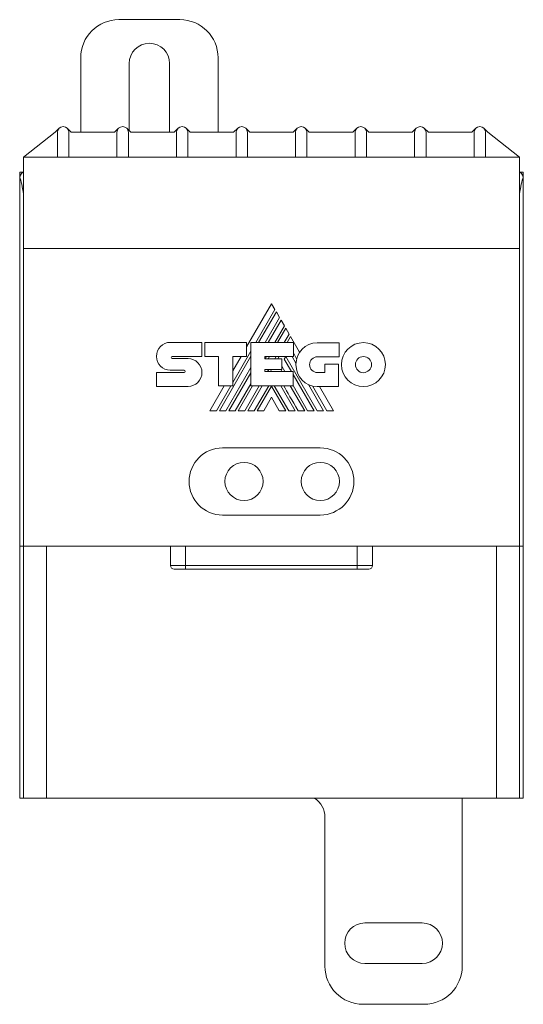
# Model space of a CAD drawing. Header units: millimetres. Extents: x 48 to 550, y 20 to 399.
# Tile 3 of 6: x 278 to 344, y 186 to 315. Entities that reach past the tile are written whole.
import ezdxf

# ---------------------------------------------------------------- set-up
doc = ezdxf.new("R2010")
doc.units = ezdxf.units.MM

msp = doc.modelspace()

# ---------------------------------------------------------------- linework, layer by layer
at = {"color": 7, "linetype": 'Continuous', "lineweight": 15}
for p, q in [((290.64, 315.43), (298.64, 315.43)), ((285.64, 300.67), (285.64, 310.43)), ((291.99, 300.88), (291.99, 309.68)), ((297.29, 309.68), (297.29, 300.67)), ((303.64, 310.43), (303.64, 300.67)), ((282.28, 300.67), (278.14, 297.43)), ((282.81, 301.2), (282.28, 300.67)), ((282.59, 300.67), (282.59, 297.43)), ((284.4, 300.67), (283.87, 301.2)), ((284.09, 300.67), (284.09, 297.43)), ((290.08, 300.67), (284.4, 300.67)), ((290.61, 301.2), (290.08, 300.67)), ((290.39, 297.43), (290.39, 300.67)), ((292.2, 300.67), (291.67, 301.2)), ((291.89, 300.67), (291.89, 297.43)), ((297.88, 300.67), (292.2, 300.67)), ((298.41, 301.2), (297.88, 300.67)), ((298.19, 297.43), (298.19, 300.67)), ((300, 300.67), (299.47, 301.2)), ((299.69, 300.67), (299.69, 297.43)), ((305.68, 300.67), (300, 300.67)), ((306.21, 301.2), (305.68, 300.67)), ((305.99, 297.43), (305.99, 300.67)), ((307.8, 300.67), (307.27, 301.2)), ((307.49, 300.67), (307.49, 297.43)), ((313.48, 300.67), (307.8, 300.67)), ((313.48, 300.67), (314.01, 301.2)), ((313.79, 297.43), (313.79, 300.67)), ((315.07, 301.2), (315.6, 300.67)), ((315.29, 300.67), (315.29, 297.43)), ((321.28, 300.67), (315.6, 300.67)), ((321.28, 300.67), (321.81, 301.2)), ((321.59, 297.43), (321.59, 300.67)), ((322.87, 301.2), (323.4, 300.67)), ((323.09, 300.67), (323.09, 297.43)), ((329.08, 300.67), (323.4, 300.67)), ((329.08, 300.67), (329.61, 301.2)), ((329.39, 297.43), (329.39, 300.67)), ((330.67, 301.2), (331.2, 300.67)), ((330.89, 300.67), (330.89, 297.43)), ((336.88, 300.67), (331.2, 300.67)), ((336.88, 300.67), (337.41, 301.2)), ((337.19, 297.43), (337.19, 300.67)), ((338.47, 301.2), (339, 300.67)), ((338.69, 297.43), (338.69, 300.67)), ((343.14, 297.43), (339, 300.67)), ((278.14, 297.43), (343.14, 297.43)), ((278.14, 297.43), (278.14, 285.43)), ((343.14, 297.43), (343.14, 285.43)), ((277.64, 295.43), (277.64, 294.79)), ((277.64, 295.43), (278.14, 295.43)), ((343.14, 295.43), (343.64, 295.43)), ((343.64, 295.43), (343.64, 294.79)), ((277.64, 294.79), (277.64, 246.43)), ((343.64, 294.79), (343.64, 246.43)), ((278.14, 285.43), (278.14, 246.43)), ((343.14, 285.43), (278.14, 285.43)), ((343.14, 285.43), (343.14, 246.43)), ((310.65, 278.22), (307.38, 272.56)), ((308.57, 273.12), (311.09, 277.47)), ((311.09, 277.47), (310.65, 278.22)), ((311.28, 277.13), (308.96, 273.12)), ((309.82, 273.12), (311.71, 276.4)), ((311.9, 276.06), (310.2, 273.12)), ((311.71, 276.4), (311.28, 277.13)), ((312.33, 275.32), (311.9, 276.06)), ((311.06, 273.12), (312.33, 275.32)), ((312.52, 274.99), (311.44, 273.12)), ((312.96, 274.23), (312.52, 274.99)), ((312.31, 273.12), (312.96, 274.23)), ((313.14, 273.91), (312.69, 273.12)), ((314.33, 271.86), (313.14, 273.91)), ((297.38, 273.15), (301.5, 273.15)), ((301.5, 273.15), (301.5, 271.3)), ((301.9, 271.3), (301.9, 273.14)), ((301.9, 273.14), (307.38, 273.14)), ((307.38, 273.14), (307.38, 271.31)), ((307.93, 273.12), (313.51, 273.12)), ((307.93, 267.46), (307.93, 273.12)), ((313.51, 273.12), (313.51, 271.29)), ((319.49, 273.1), (316.63, 273.1)), ((319.49, 271.26), (319.49, 273.1)), ((301.5, 271.3), (297.62, 271.3)), ((297.62, 271.02), (299.71, 271.02)), ((303.68, 271.3), (301.9, 271.3)), ((303.68, 267.45), (303.68, 271.3)), ((307.93, 271.33), (303.81, 264.19)), ((305.56, 267.89), (307.93, 272)), ((307.38, 271.31), (305.56, 271.31)), ((305.56, 271.31), (305.56, 267.45)), ((306.66, 271.31), (305.56, 269.4)), ((313.51, 271.29), (309.78, 271.29)), ((309.78, 271.29), (309.78, 270.99)), ((309.78, 270.99), (312, 270.99)), ((309.83, 270.99), (310, 271.29)), ((310.39, 271.29), (310.21, 270.99)), ((311.08, 270.99), (311.25, 271.29)), ((311.63, 271.29), (311.46, 270.99)), ((312, 270.99), (312, 269.6)), ((312.32, 270.94), (312.52, 271.28)), ((313.26, 269.33), (312.32, 270.94)), ((312.52, 271.28), (316.62, 264.19)), ((313.85, 270.44), (313.36, 271.29)), ((313.51, 271.76), (313.94, 271.01)), ((316.67, 271.26), (319.49, 271.26)), ((304.66, 264.19), (307.93, 269.85)), ((312, 270.04), (312.41, 269.33)), ((317.62, 270.3), (317.62, 269.2)), ((319.43, 270.3), (317.62, 270.3)), ((319.43, 267.37), (319.43, 270.3)), ((295.57, 267.38), (295.57, 269.2)), ((295.57, 269.2), (299.2, 269.2)), ((299.2, 269.5), (297.38, 269.5)), ((307.93, 269.17), (305.05, 264.19)), ((312, 269.6), (309.78, 269.6)), ((309.78, 269.6), (309.78, 269.33)), ((309.78, 269.33), (313.48, 269.33)), ((310.12, 269.33), (310.28, 269.6)), ((310.66, 269.6), (310.5, 269.33)), ((312.01, 269.33), (311.85, 269.6)), ((313.48, 269.33), (313.48, 267.46)), ((316.23, 264.19), (313.48, 268.94)), ((317.62, 269.2), (316.67, 269.2)), ((299.71, 267.38), (295.57, 267.38)), ((304.43, 267.45), (302.54, 264.19)), ((303.42, 264.19), (305.3, 267.45)), ((305.56, 267.45), (303.68, 267.45)), ((305.9, 264.19), (307.93, 267.7)), ((308.17, 267.46), (306.28, 264.19)), ((307.14, 264.19), (309.03, 267.46)), ((309.42, 267.46), (307.53, 264.19)), ((313.48, 267.46), (307.93, 267.46)), ((308.38, 264.19), (310.29, 267.46)), ((308.77, 264.19), (310.64, 267.43)), ((310.64, 267.43), (312.52, 264.19)), ((311.01, 267.46), (312.9, 264.19)), ((313.75, 264.19), (311.85, 267.46)), ((314.99, 264.19), (313.09, 267.46)), ((313.48, 267.48), (315.38, 264.19)), ((317.47, 264.19), (315.48, 267.63)), ((316.01, 267.45), (317.89, 264.19)), ((316.63, 267.37), (319.43, 267.37)), ((318.76, 264.19), (316.92, 267.37)), ((310.64, 265.95), (309.62, 264.19)), ((311.66, 264.19), (310.64, 265.95)), ((302.54, 264.19), (303.42, 264.19)), ((303.81, 264.19), (304.66, 264.19)), ((305.05, 264.19), (305.9, 264.19)), ((306.28, 264.19), (307.14, 264.19)), ((307.53, 264.19), (308.38, 264.19)), ((309.62, 264.19), (308.77, 264.19)), ((312.52, 264.19), (311.66, 264.19)), ((312.9, 264.19), (313.75, 264.19)), ((314.14, 264.19), (314.99, 264.19)), ((315.38, 264.19), (316.23, 264.19)), ((316.62, 264.19), (317.47, 264.19)), ((317.89, 264.19), (318.76, 264.19)), ((317.04, 259.33), (304.24, 259.33)), ((304.24, 250.53), (317.04, 250.53)), ((278.14, 246.43), (277.64, 246.43)), ((277.64, 246.43), (277.64, 213.43)), ((343.14, 246.43), (278.14, 246.43)), ((278.14, 213.43), (278.14, 246.43)), ((281.14, 246.43), (281.14, 213.43)), ((297.39, 243.93), (297.39, 246.43)), ((299.39, 243.93), (299.39, 246.43)), ((321.89, 243.93), (321.89, 246.43)), ((323.89, 243.93), (323.89, 246.43)), ((340.14, 213.43), (340.14, 246.43)), ((343.64, 246.43), (343.14, 246.43)), ((343.14, 246.43), (343.14, 213.43)), ((343.64, 246.43), (343.64, 213.43)), ((297.39, 243.93), (299.39, 243.93)), ((299.39, 243.93), (321.89, 243.93)), ((299.39, 243.43), (299.39, 243.93)), ((321.89, 243.93), (323.89, 243.93)), ((321.89, 243.43), (321.89, 243.93)), ((299.39, 243.43), (297.89, 243.43)), ((321.89, 243.43), (299.39, 243.43)), ((323.39, 243.43), (321.89, 243.43)), ((277.64, 213.43), (278.14, 213.43)), ((281.14, 213.43), (278.14, 213.43)), ((281.14, 213.43), (340.14, 213.43)), ((335.64, 213.43), (335.64, 191.43)), ((343.14, 213.43), (340.14, 213.43)), ((343.64, 213.43), (343.14, 213.43)), ((317.64, 191.43), (317.64, 210.93)), ((322.89, 197.08), (330.39, 197.08)), ((330.39, 191.78), (322.89, 191.78)), ((330.64, 186.43), (322.64, 186.43))]:
    msp.add_line(p, q, dxfattribs=at)
for centre in [(307.04, 254.93), (317.04, 254.93)]:
    msp.add_circle(centre, 2.5, dxfattribs=at)
for centre, radius, start, end in [((290.64, 310.43), 5, 90, 180), ((298.64, 310.43), 5, 0, 90), ((294.64, 309.68), 2.65, 0, 180), ((283.34, 300.67), 0.75, 0, 180), ((291.14, 300.67), 0.75, 0, 180), ((298.94, 300.67), 0.75, 0, 180), ((306.74, 300.67), 0.75, 0, 180), ((314.54, 300.67), 0.75, 0, 180), ((322.34, 300.67), 0.75, 0, 180), ((330.14, 300.67), 0.75, 0, 180), ((337.94, 300.67), 0.75, 0, 180), ((304.24, 254.93), 4.4, 90, 270), ((317.04, 254.93), 4.4, 270, 90), ((297.89, 243.93), 0.5, 180, 270), ((323.39, 243.93), 0.5, 270, 0), ((314.64, 210.93), 3, 0, 56.4427), ((322.89, 194.43), 2.65, 90, 270), ((330.39, 194.43), 2.65, 270, 90), ((322.64, 191.43), 5, 180, 270), ((330.64, 191.43), 5, 270, 0)]:
    msp.add_arc(centre, radius, start, end, dxfattribs=at)
for centre, start_param, end_param in [((278.14, 285.43), 0, 0.357571), ((343.14, 285.43), 5.925614, 6.283185), ((277.14, 285.43), 5.507788, 5.925614), ((344.14, 285.43), 0.357571, 0.775397)]:
    msp.add_ellipse(centre, major_axis=(0, 10), ratio=0.142857, start_param=start_param, end_param=end_param, dxfattribs=at)
for points in [[(295.57, 271.32), (295.57, 272.33), (296.38, 273.15), (297.38, 273.15)], [(316.63, 273.1), (315.09, 273.1), (313.84, 271.82), (313.84, 270.24)], [(319.82, 270.24), (319.82, 271.83), (321.1, 273.12), (322.69, 273.12)], [(322.69, 273.12), (324.28, 273.12), (325.57, 271.83), (325.57, 270.24)], [(297.38, 269.5), (296.38, 269.5), (295.57, 270.32), (295.57, 271.32)], [(297.62, 271.3), (297.56, 271.3), (297.51, 271.24), (297.51, 271.16)], [(297.51, 271.16), (297.51, 271.08), (297.56, 271.02), (297.62, 271.02)], [(299.71, 271.02), (300.72, 271.02), (301.53, 270.21), (301.53, 269.2)], [(315.63, 270.23), (315.63, 270.8), (316.1, 271.26), (316.67, 271.26)], [(321.64, 270.24), (321.64, 270.82), (322.11, 271.29), (322.69, 271.29)], [(322.69, 271.29), (323.27, 271.29), (323.75, 270.82), (323.75, 270.24)], [(313.84, 270.24), (313.84, 268.66), (315.09, 267.37), (316.63, 267.37)], [(316.67, 269.2), (316.1, 269.2), (315.63, 269.67), (315.63, 270.23)], [(322.69, 267.36), (321.1, 267.36), (319.82, 268.65), (319.82, 270.24)], [(322.69, 269.18), (322.11, 269.18), (321.64, 269.65), (321.64, 270.24)], [(323.75, 270.24), (323.75, 269.66), (323.27, 269.19), (322.69, 269.18)], [(325.57, 270.24), (325.57, 268.65), (324.28, 267.36), (322.69, 267.36)], [(299.32, 269.35), (299.32, 269.43), (299.26, 269.5), (299.2, 269.5)], [(299.2, 269.2), (299.26, 269.2), (299.32, 269.27), (299.32, 269.35)], [(301.53, 269.2), (301.53, 268.19), (300.72, 267.38), (299.71, 267.38)], [(312.24, 267.46), (312.71, 266.65), (313.34, 265.56), (314.14, 264.19)]]:
    msp.add_open_spline(points, degree=3, dxfattribs=at)

doc.saveas('drawing.dxf')
